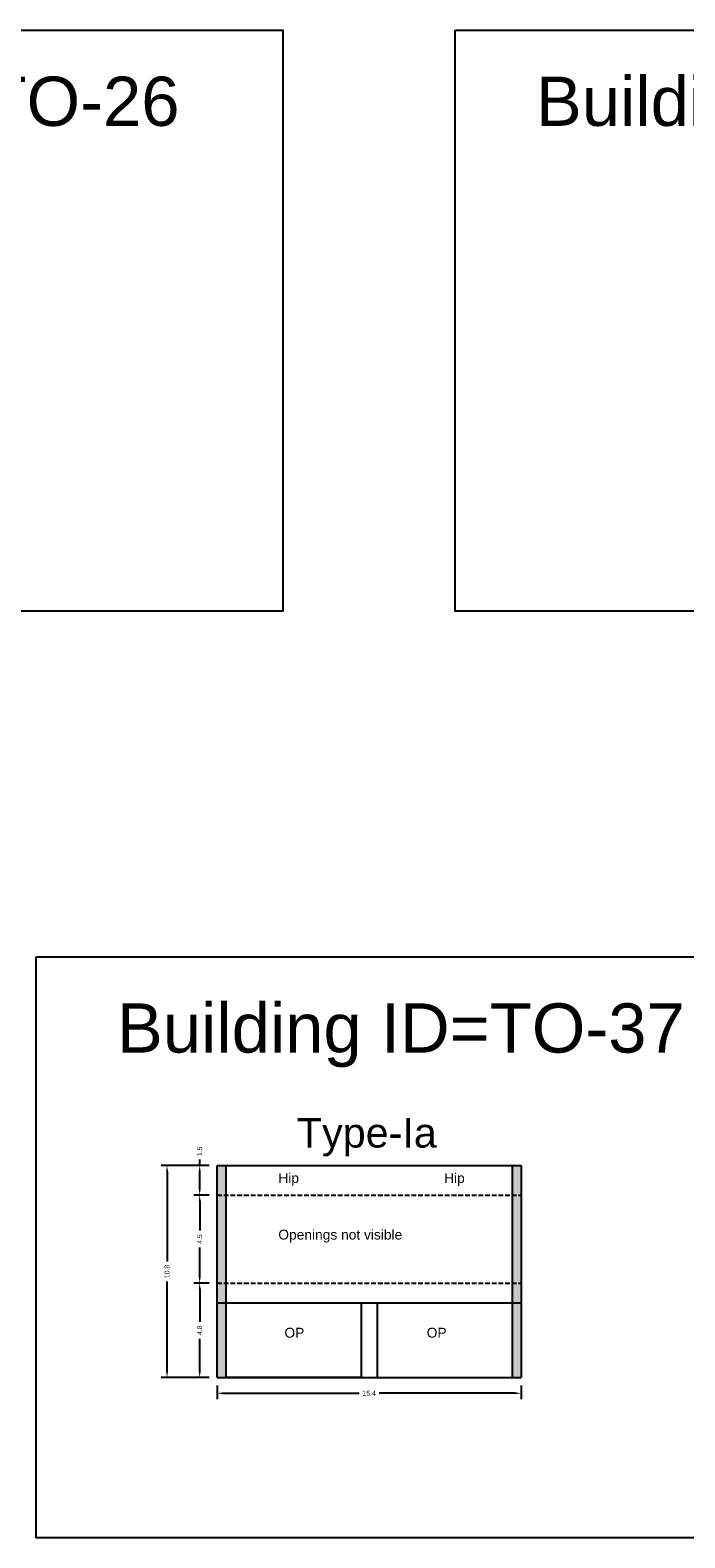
# Model space of a CAD drawing. Header units: metres. Extents: x 3416649 to 3417130, y -6713042 to -6712690.
# Tile 47 of 70: x 3416920 to 3416953, y -6712857 to -6712780. Entities that reach past the tile are written whole.
import ezdxf

# ---------------------------------------------------------------- set-up
doc = ezdxf.new("R2010")
doc.units = ezdxf.units.M
doc.linetypes.add('ACAD_ISO02W100', pattern=[15, 12, -3])
doc.layers.add('Dotted', color=7, linetype='ACAD_ISO02W100', plot=False)
doc.styles.get("Standard").update_dxf_attribs({"font": 'arial.ttf'})
doc.dimstyles.new('ISO-25', dxfattribs={"dimtxt": 0.25, "dimasz": 0.3, "dimexe": 0.3, "dimexo": 0.4, "dimgap": 0.2, "dimtad": 0, "dimdec": 1, "dimdsep": 46, "dimtxsty": 'Standard', "dimcen": 2.5, "dimadec": 0, "dimazin": 0, "dimtfac": 1, "dimtdec": 1, "dimtmove": 0, "dimatfit": 3, "dimfxl": 1, "dimarcsym": 0})

# ---------------------------------------------------------------- blocks, each defined once
blk = doc.blocks.new('*D288')
at = {"color": 0, "lineweight": -2, "transparency": 16777216}
for p, q in [((3416929.166, -6712839.529), (3416928.378, -6712839.529)), ((3416928.678, -6712839.829), (3416928.678, -6712841.331)), ((3416928.678, -6712843.699), (3416928.678, -6712842.198)), ((3416929.166, -6712843.999), (3416928.378, -6712843.999))]:
    blk.add_line(p, q, dxfattribs=at)
at = {"color": 0, "transparency": 16777216}
for points in [[(3416928.628, -6712839.829), (3416928.728, -6712839.829), (3416928.678, -6712839.529)], [(3416928.628, -6712843.699), (3416928.728, -6712843.699), (3416928.678, -6712843.999)]]:
    blk.add_solid(points, dxfattribs=at)
at = {"layer": 'Defpoints', "color": 0, "transparency": 16777216}
for p in [(3416928.678, -6712839.529), (3416929.566, -6712839.529), (3416929.566, -6712843.999)]:
    blk.add_point(p, dxfattribs=at)
at = {"color": 0, "transparency": 16777216, "insert": (3416928.678, -6712841.764), "char_height": 0.25, "attachment_point": 5, "rotation": 90}
blk.add_mtext('4.5', dxfattribs=at)
blk = doc.blocks.new('*D289')
at = {"color": 0, "lineweight": -2, "transparency": 16777216}
for p, q in [((3416929.166, -6712843.999), (3416928.378, -6712843.999)), ((3416928.678, -6712844.299), (3416928.678, -6712845.967)), ((3416928.678, -6712848.499), (3416928.678, -6712846.832)), ((3416929.166, -6712848.799), (3416928.378, -6712848.799))]:
    blk.add_line(p, q, dxfattribs=at)
at = {"color": 0, "transparency": 16777216}
for points in [[(3416928.628, -6712844.299), (3416928.728, -6712844.299), (3416928.678, -6712843.999)], [(3416928.628, -6712848.499), (3416928.728, -6712848.499), (3416928.678, -6712848.799)]]:
    blk.add_solid(points, dxfattribs=at)
at = {"layer": 'Defpoints', "color": 0, "transparency": 16777216}
for p in [(3416928.678, -6712843.999), (3416929.566, -6712843.999), (3416929.566, -6712848.799)]:
    blk.add_point(p, dxfattribs=at)
at = {"color": 0, "transparency": 16777216, "insert": (3416928.678, -6712846.399), "char_height": 0.25, "attachment_point": 5, "rotation": 90}
blk.add_mtext('4.8', dxfattribs=at)
blk = doc.blocks.new('*D290')
at = {"color": 0, "lineweight": -2, "transparency": 16777216}
for p, q in [((3416929.166, -6712838.029), (3416928.378, -6712838.029)), ((3416928.678, -6712838.029), (3416928.678, -6712837.729)), ((3416928.678, -6712839.229), (3416928.678, -6712838.329)), ((3416929.166, -6712839.529), (3416928.378, -6712839.529))]:
    blk.add_line(p, q, dxfattribs=at)
at = {"color": 0, "transparency": 16777216}
for points in [[(3416928.628, -6712838.329), (3416928.728, -6712838.329), (3416928.678, -6712838.029)], [(3416928.628, -6712839.229), (3416928.728, -6712839.229), (3416928.678, -6712839.529)]]:
    blk.add_solid(points, dxfattribs=at)
at = {"layer": 'Defpoints', "color": 0, "transparency": 16777216}
for p in [(3416928.678, -6712838.029), (3416929.566, -6712838.029), (3416929.566, -6712839.529)]:
    blk.add_point(p, dxfattribs=at)
at = {"color": 0, "transparency": 16777216, "insert": (3416928.678, -6712837.313), "char_height": 0.25, "attachment_point": 5, "rotation": 90}
blk.add_mtext('1.5', dxfattribs=at)
blk = doc.blocks.new('*D291')
at = {"color": 0, "lineweight": -2, "transparency": 16777216}
for p, q in [((3416929.566, -6712849.199), (3416929.566, -6712849.897)), ((3416944.996, -6712849.199), (3416944.996, -6712849.897)), ((3416929.866, -6712849.597), (3416936.769, -6712849.597)), ((3416944.696, -6712849.597), (3416937.794, -6712849.597))]:
    blk.add_line(p, q, dxfattribs=at)
at = {"color": 0, "transparency": 16777216}
for points in [[(3416929.866, -6712849.547), (3416929.866, -6712849.647), (3416929.566, -6712849.597)], [(3416944.696, -6712849.547), (3416944.696, -6712849.647), (3416944.996, -6712849.597)]]:
    blk.add_solid(points, dxfattribs=at)
at = {"layer": 'Defpoints', "color": 0, "transparency": 16777216}
for p in [(3416929.566, -6712848.799), (3416944.996, -6712848.799), (3416944.996, -6712849.597)]:
    blk.add_point(p, dxfattribs=at)
at = {"color": 0, "transparency": 16777216, "insert": (3416937.281, -6712849.597), "char_height": 0.25, "attachment_point": 5}
blk.add_mtext('15.4', dxfattribs=at)
blk = doc.blocks.new('*D292')
at = {"color": 0, "lineweight": -2, "transparency": 16777216}
for p, q in [((3416929.166, -6712838.029), (3416926.72, -6712838.029)), ((3416927.02, -6712838.329), (3416927.02, -6712842.901)), ((3416927.02, -6712848.499), (3416927.02, -6712843.928)), ((3416929.166, -6712848.799), (3416926.72, -6712848.799))]:
    blk.add_line(p, q, dxfattribs=at)
at = {"color": 0, "transparency": 16777216}
for points in [[(3416926.97, -6712838.329), (3416927.07, -6712838.329), (3416927.02, -6712838.029)], [(3416926.97, -6712848.499), (3416927.07, -6712848.499), (3416927.02, -6712848.799)]]:
    blk.add_solid(points, dxfattribs=at)
at = {"layer": 'Defpoints', "color": 0, "transparency": 16777216}
for p in [(3416927.02, -6712838.029), (3416929.566, -6712838.029), (3416929.566, -6712848.799)]:
    blk.add_point(p, dxfattribs=at)
at = {"color": 0, "transparency": 16777216, "insert": (3416927.02, -6712843.414), "char_height": 0.25, "attachment_point": 5, "rotation": 90}
blk.add_mtext('10.8', dxfattribs=at)

msp = doc.modelspace()

# ---------------------------------------------------------------- hatches: boundary and pattern name
h = msp.add_hatch(color=256)
h.dxf.hatch_style = 1
h.paths.add_polyline_path([(3416944.996, -6712844.999), (3416944.546, -6712844.999), (3416944.546, -6712848.799), (3416944.996, -6712848.799)])
h.paths.add_polyline_path([(3416944.996, -6712843.999), (3416944.546, -6712843.999), (3416944.546, -6712844.999), (3416944.996, -6712844.999)])
h.paths.add_polyline_path([(3416944.996, -6712839.529), (3416944.546, -6712839.529), (3416944.546, -6712843.999), (3416944.996, -6712843.999)])
h.paths.add_polyline_path([(3416944.996, -6712838.029), (3416944.546, -6712838.029), (3416944.546, -6712839.529), (3416944.996, -6712839.529)])
h.paths.add_polyline_path([(3416930.016, -6712838.029), (3416929.566, -6712838.029), (3416929.566, -6712839.529), (3416930.016, -6712839.529)])
h.paths.add_polyline_path([(3416930.016, -6712839.529), (3416929.566, -6712839.529), (3416929.566, -6712843.999), (3416930.016, -6712843.999)])
h.paths.add_polyline_path([(3416930.016, -6712843.999), (3416929.566, -6712843.999), (3416929.566, -6712844.999), (3416930.016, -6712844.999)])
h.paths.add_polyline_path([(3416930.016, -6712844.999), (3416929.566, -6712844.999), (3416929.566, -6712848.799), (3416930.016, -6712848.799)])

# ---------------------------------------------------------------- linework, layer by layer
for points in [[(3416894.727, -6712780.366), (3416932.904, -6712780.366), (3416932.904, -6712809.873), (3416894.727, -6712809.873)], [(3416941.639, -6712780.366), (3416978.605, -6712780.366), (3416978.605, -6712809.873), (3416941.639, -6712809.873)], [(3416920.372, -6712827.435), (3416958.374, -6712827.435), (3416958.374, -6712856.942), (3416920.372, -6712856.942)], [(3416930.016, -6712844.999), (3416936.881, -6712844.999), (3416936.881, -6712848.799), (3416930.016, -6712848.799)]]:
    msp.add_lwpolyline(points, close=True)
for points in [[(3416929.566, -6712838.029), (3416944.996, -6712838.029)], [(3416929.566, -6712848.799), (3416929.566, -6712838.029)], [(3416930.016, -6712848.799), (3416930.016, -6712838.029)], [(3416944.546, -6712838.029), (3416944.546, -6712848.799)], [(3416944.996, -6712838.029), (3416944.996, -6712848.799)], [(3416929.566, -6712844.999), (3416944.996, -6712844.999)], [(3416936.881, -6712844.999), (3416936.881, -6712848.799)], [(3416937.681, -6712844.999), (3416937.681, -6712848.799)], [(3416929.566, -6712848.799), (3416944.996, -6712848.799)]]:
    msp.add_lwpolyline(points)
at = {"layer": 'Dotted', "ltscale": 0.02}
for points in [[(3416929.566, -6712839.529), (3416944.996, -6712839.529)], [(3416929.566, -6712843.999), (3416944.996, -6712843.999)]]:
    msp.add_lwpolyline(points, dxfattribs=at)

# ---------------------------------------------------------------- texts
at = {"attachment_point": 1}
for s, width, heights, insert, char_height in [('Building ID=TO-26', 67.86454, [0.517], (3416898.833, -6712782.727), 2.5), ('Building ID=TO-27', 67.86454, [0.517], (3416945.744, -6712782.727), 2.5), ('Building ID=TO-37', 67.86454, [0.517], (3416924.477, -6712829.796), 2.5), ('Type-Ia ', 9.99112, [0.517], (3416933.611, -6712835.619), 1.5), ('Hip', 67.86454, [0], (3416932.671, -6712838.42), 0.5), ('Hip', 67.86454, [0], (3416941.084, -6712838.42), 0.5), ('Openings not visible', 67.86454, [0], (3416932.671, -6712841.292), 0.5), ('OP', 67.86454, [0], (3416932.981, -6712846.273), 0.5), ('OP', 67.86454, [0], (3416940.201, -6712846.273), 0.5)]:
    msp.add_mtext_dynamic_manual_height_columns(s, width=width, gutter_width=12.5, heights=heights, dxfattribs=dict(at, insert=insert, char_height=char_height))

# ---------------------------------------------------------------- dimensions: what is measured, and where the dimension line sits
for base, p1, p2, picture, middle in [((3416928.678, -6712838.029), (3416929.566, -6712839.529), (3416929.566, -6712838.029), '*D290', (3416928.678, -6712837.313)), ((3416927.02, -6712838.029), (3416929.566, -6712848.799), (3416929.566, -6712838.029), '*D292', (3416927.02, -6712843.414)), ((3416928.678, -6712839.529), (3416929.566, -6712843.999), (3416929.566, -6712839.529), '*D288', (3416928.678, -6712841.764)), ((3416928.678, -6712843.999), (3416929.566, -6712848.799), (3416929.566, -6712843.999), '*D289', (3416928.678, -6712846.399))]:
    dim = msp.add_linear_dim(base=base, p1=p1, p2=p2, angle=90, dimstyle='ISO-25')
    dim.commit()
    dim.dimension.update_dxf_attribs({"geometry": picture, "text_midpoint": middle})
dim = msp.add_linear_dim(base=(3416944.996, -6712849.597), p1=(3416929.566, -6712848.799), p2=(3416944.996, -6712848.799), dimstyle='ISO-25')
dim.commit()
dim.dimension.update_dxf_attribs({"geometry": '*D291', "text_midpoint": (3416937.281, -6712849.597)})

doc.saveas('drawing.dxf')
